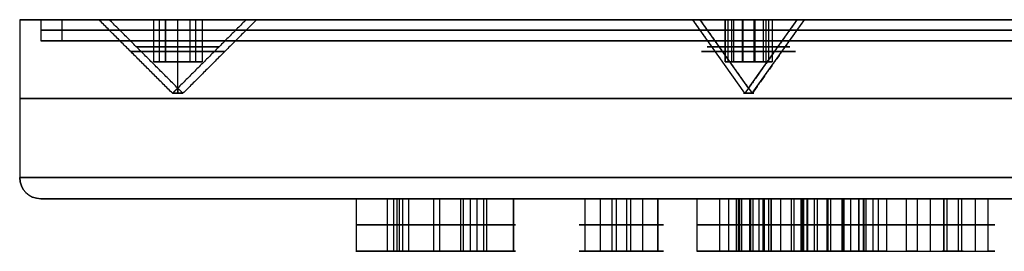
# Model space of a CAD drawing. Header units: centimetres. Extents: x -10 to 10, y -0.3 to 5.8.
# Tile 1 of 7: x -10 to -5.3, y -0.2 to 0.9. Entities that reach past the tile are written whole.
import ezdxf

# ---------------------------------------------------------------- set-up
doc = ezdxf.new("R2010")
doc.units = ezdxf.units.CM
doc.layers.add('Default', color=7, linetype='Continuous', true_color=0x000000)

msp = doc.modelspace()

# ---------------------------------------------------------------- linework, layer by layer
at = {"layer": 'Default'}
for p, q in [((-9.9, 0.85), (-10, 0.85)), ((-9.6245, 0.85), (-9.8, 0.85)), ((-9.3655, 0.85), (-9.575, 0.85)), ((-9.3366, 0.65, 0.05), (-9.3366, 0.85, 0.05)), ((-9.3366, 0.65, -0.05), (-9.3366, 0.85, -0.05)), ((-9.25, 0.85, 0.325), (-9.25, 0.85, 0.1)), ((-9.25, 0.85, -0.1), (-9.25, 0.85, -0.325)), ((-9.25, 0.525), (-9.25, 0.85, -0.325)), ((-9.25, 0.525), (-9.25, 0.85, 0.325)), ((-9.25, 0.65, -0.1), (-9.25, 0.85, -0.1)), ((-9.25, 0.65, 0.1), (-9.25, 0.85, 0.1)), ((-9.25, 0.5003, -0.0247), (-9.25, 0.85, -0.3745)), ((-9.25, 0.5003, 0.0247), (-9.25, 0.85, 0.3745)), ((-9.1634, 0.65, -0.05), (-9.1634, 0.85, -0.05)), ((-9.1634, 0.65, 0.05), (-9.1634, 0.85, 0.05)), ((-8.925, 0.85), (-9.1345, 0.85)), ((-4.3745, 0.85), (-8.8755, 0.85)), ((-6.6443, 0.85, -6.5407), (-6.8657, 0.85, -6.5407)), ((-6.6443, 0.85, 6.5407), (-6.8657, 0.85, 6.5407)), ((-6.5582, 0.5003, 6.5232), (-6.8055, 0.85, 6.2759)), ((-6.5582, 0.5003, -6.5232), (-6.8055, 0.85, -6.2759)), ((-6.5407, 0.525, -6.5407), (-6.7705, 0.85, -6.3109)), ((-6.5407, 0.525, 6.5407), (-6.7705, 0.85, 6.3109)), ((-6.6373, 0.65, -6.5666), (-6.6373, 0.85, -6.5666)), ((-6.6373, 0.65, 6.5666), (-6.6373, 0.85, 6.5666)), ((-6.6114, 0.65, -6.47), (-6.6114, 0.85, -6.47)), ((-6.6114, 0.65, 6.47), (-6.6114, 0.85, 6.47)), ((-6.5666, 0.65, -6.6373), (-6.5666, 0.85, -6.6373)), ((-6.5666, 0.65, 6.6373), (-6.5666, 0.85, 6.6373)), ((-6.5407, 0.85, -6.2157), (-6.5407, 0.85, -6.4372)), ((-6.5407, 0.85, -6.6443), (-6.5407, 0.85, -6.8657)), ((-6.5407, 0.525, -6.5407), (-6.3109, 0.85, -6.7705)), ((-6.5407, 0.85, 6.8657), (-6.5407, 0.85, 6.6443)), ((-6.5407, 0.85, 6.4372), (-6.5407, 0.85, 6.2157)), ((-6.5407, 0.525, 6.5407), (-6.3109, 0.85, 6.7705)), ((-6.5232, 0.5003, 6.5582), (-6.2759, 0.85, 6.8055)), ((-6.5232, 0.5003, -6.5582), (-6.2759, 0.85, -6.8055)), ((-6.5149, 0.65, -6.4441), (-6.5149, 0.85, -6.4441)), ((-6.5149, 0.65, 6.4441), (-6.5149, 0.85, 6.4441)), ((-6.47, 0.65, -6.6114), (-6.47, 0.85, -6.6114)), ((-6.47, 0.65, 6.6114), (-6.47, 0.85, 6.6114)), ((-6.4441, 0.65, -6.5149), (-6.4441, 0.85, -6.5149)), ((-6.4441, 0.65, 6.5149), (-6.4441, 0.85, 6.5149)), ((-6.2157, 0.85, -6.5407), (-6.4372, 0.85, -6.5407)), ((-6.2157, 0.85, 6.5407), (-6.4372, 0.85, 6.5407)), ((-9.8, 0.75), (-9.9, 0.75)), ((-9.3655, 0.75), (-9.3077, 0.75, 0.1)), ((-9.3077, 0.75, -0.1), (-9.3655, 0.75)), ((-9.1923, 0.75, -0.1), (-9.3077, 0.75, -0.1)), ((-9.3077, 0.75, 0.1), (-9.1923, 0.75, 0.1)), ((-9.1345, 0.75), (-9.1923, 0.75, -0.1)), ((-9.1923, 0.75, 0.1), (-9.1345, 0.75)), ((-6.6523, 0.75, -6.5109), (-6.5706, 0.75, -6.4292)), ((-6.6224, 0.75, -6.6224), (-6.6523, 0.75, -6.5109)), ((-6.5706, 0.75, 6.4292), (-6.6523, 0.75, 6.5109)), ((-6.6523, 0.75, 6.5109), (-6.6224, 0.75, 6.6224)), ((-6.5109, 0.75, -6.6523), (-6.6224, 0.75, -6.6224)), ((-6.6224, 0.75, 6.6224), (-6.5109, 0.75, 6.6523)), ((-6.5706, 0.75, -6.4292), (-6.4591, 0.75, -6.4591)), ((-6.4591, 0.75, 6.4591), (-6.5706, 0.75, 6.4292)), ((-6.4292, 0.75, -6.5706), (-6.5109, 0.75, -6.6523)), ((-6.5109, 0.75, 6.6523), (-6.4292, 0.75, 6.5706)), ((-6.4591, 0.75, -6.4591), (-6.4292, 0.75, -6.5706)), ((-6.4292, 0.75, 6.5706), (-6.4591, 0.75, 6.4591)), ((-9.1345, 0.65), (-9.3655, 0.65)), ((-9.25, 0.65, -0.1), (-9.25, 0.65, 0.1)), ((-6.4591, 0.65, -6.4591), (-6.6224, 0.65, -6.6224)), ((-6.4591, 0.65, 6.4591), (-6.6224, 0.65, 6.6224)), ((-6.47, 0.65, -6.6114), (-6.6114, 0.65, -6.47)), ((-6.6114, 0.65, 6.47), (-6.47, 0.65, 6.6114)), ((-9.25, 0.525), (-9.25, 0.5003, 0.0247)), ((-9.25, 0.525), (-9.25, 0.5003, -0.0247)), ((-6.5407, 0.525, 6.5407), (-6.5582, 0.5003, 6.5232)), ((-6.5407, 0.525, -6.5407), (-6.5582, 0.5003, -6.5232)), ((-6.5407, 0.525, 6.5407), (-6.5232, 0.5003, 6.5582)), ((-6.5407, 0.525, -6.5407), (-6.5232, 0.5003, -6.5582)), ((-5.15, 0), (-9.9, 0)), ((-8.1548, 0, 0.8624), (-8.2548, 0, 0.8624)), ((-8.1548, 0, -0.8624), (-8.2548, 0, -0.8624)), ((-8.2257, 0, 0.6635), (-8.2257, -0.25, 0.6635)), ((-8.2257, 0, -0.6635), (-8.2257, -0.25, -0.6635)), ((-8.21, 0, 0.8126), (-8.21, -0.25, 0.8126)), ((-8.21, 0, -0.8126), (-8.21, -0.25, -0.8126)), ((-8.2048, 0, 0.9124), (-8.2048, 0, 0.8124)), ((-8.2048, 0, -0.8124), (-8.2048, 0, -0.9124)), ((-8.1996, 0, 0.9121), (-8.1996, -0.25, 0.9121)), ((-8.1996, 0, -0.9121), (-8.1996, -0.25, -0.9121)), ((-8.1839, 0, 1.0613), (-8.1839, -0.25, 1.0613)), ((-8.1839, 0, -1.0613), (-8.1839, -0.25, -1.0613)), ((-8.1551, 0, 0.8571), (-8.1551, -0.25, 0.8571)), ((-8.1551, 0, -0.8571), (-8.1551, -0.25, -0.8571)), ((-8.0364, 0, 2.6112), (-8.0364, -0.25, 2.6112)), ((-8.0364, 0, -2.6112), (-8.0364, -0.25, -2.6112)), ((-7.908, 0, 2.3592), (-7.908, -0.25, 2.3592)), ((-7.908, 0, -2.3592), (-7.908, -0.25, -2.3592)), ((-7.7962, 0, 2.5494), (-7.8962, 0, 2.5494)), ((-7.7962, 0, -2.5494), (-7.8962, 0, -2.5494)), ((-7.8617, 0, 2.5018), (-7.8617, -0.25, 2.5018)), ((-7.8617, 0, -2.5018), (-7.8617, -0.25, -2.5018)), ((-7.8462, 0, 2.5994), (-7.8462, 0, 2.4994)), ((-7.8462, 0, -2.4994), (-7.8462, 0, -2.5994)), ((-7.8308, 0, 2.5969), (-7.8308, -0.25, 2.5969)), ((-7.8308, 0, -2.5969), (-7.8308, -0.25, -2.5969)), ((-7.7844, 0, 2.7396), (-7.7844, -0.25, 2.7396)), ((-7.7844, 0, -2.7396), (-7.7844, -0.25, -2.7396)), ((-7.656, 0, 2.4876), (-7.656, -0.25, 2.4876)), ((-7.3179, 0, 4.225), (-7.3179, -0.25, 4.225)), ((-7.3179, 0, -4.225), (-7.3179, -0.25, -4.225)), ((-7.2447, 0, 3.9518), (-7.2447, -0.25, 3.9518)), ((-7.2447, 0, -3.9518), (-7.2447, -0.25, -3.9518)), ((-7.0947, 0, 4.125), (-7.1947, 0, 4.125)), ((-7.0947, 0, -4.125), (-7.1947, 0, -4.125)), ((-7.1697, 0, 4.0817), (-7.1697, -0.25, 4.0817)), ((-7.1697, 0, -4.0817), (-7.1697, -0.25, -4.0817)), ((-7.1447, 0, 4.175), (-7.1447, 0, 4.075)), ((-7.1447, 0, -4.075), (-7.1447, 0, -4.175)), ((-7.1197, 0, 4.1683), (-7.1197, -0.25, 4.1683)), ((-7.1197, 0, -4.1683), (-7.1197, -0.25, -4.1683)), ((-7.0447, 0, 4.2982), (-7.0447, -0.25, 4.2982)), ((-7.0447, 0, -4.2982), (-7.0447, -0.25, -4.2982)), ((-6.9715, 0, 4.025), (-6.9715, -0.25, 4.025)), ((-6.9715, 0, -4.025), (-6.9715, -0.25, -4.025)), ((-6.7866, 0, 0.427), (-6.7866, -0.25, 0.427)), ((-6.537, 0, 0.4144), (-6.637, 0, 0.4144)), ((-6.5995, 0, 0.2148), (-6.5995, -0.25, 0.2148)), ((-6.5901, 0, 0.3645), (-6.5901, -0.25, 0.3645)), ((-6.587, 0, 0.4644), (-6.587, 0, 0.3644)), ((-6.5838, 0, 0.4643), (-6.5838, -0.25, 0.4643)), ((-6.5744, 0, 0.614), (-6.5744, -0.25, 0.614)), ((-6.5371, 0, 0.4113), (-6.5371, -0.25, 0.4113)), ((-6.4331, 0, -1.2367), (-6.5331, 0, -1.2367)), ((-6.5322, 0, -1.2461), (-6.5322, -0.25, -1.2461)), ((-6.5206, 0, -1.0403), (-6.5206, -0.25, -1.0403)), ((-6.4925, 0, -1.1876), (-6.4925, -0.25, -1.1876)), ((-6.4831, 0, -1.1867), (-6.4831, 0, -1.2867)), ((-6.4737, 0, -1.2858), (-6.4737, -0.25, -1.2858)), ((-6.4456, 0, -1.4332), (-6.4456, -0.25, -1.4332)), ((-6.434, 0, -1.2273), (-6.434, -0.25, -1.2273)), ((-6.3388, 0, 1.8493), (-6.3388, -0.25, 1.8493)), ((-6.227, 0, 2.0395), (-6.327, 0, 2.0395)), ((-6.2924, 0, 1.992), (-6.2924, -0.25, 1.992)), ((-6.2866, 0, -1.1992), (-6.2866, -0.25, -1.1992)), ((-6.2796, 0, 5.6542), (-6.2796, -0.25, 5.6542)), ((-6.2796, 0, -5.6542), (-6.2796, -0.25, -5.6542)), ((-6.277, 0, 2.0895), (-6.277, 0, 1.9895)), ((-6.2648, 0, 5.3717), (-6.2648, -0.25, 5.3717)), ((-6.2648, 0, -5.3717), (-6.2648, -0.25, -5.3717)), ((-6.2615, 0, 2.0871), (-6.2615, -0.25, 2.0871)), ((-6.2152, 0, 2.2297), (-6.2152, -0.25, 2.2297)), ((-6.0809, 0, 5.5203), (-6.1809, 0, 5.5203)), ((-6.0809, 0, -5.5203), (-6.1809, 0, -5.5203)), ((-6.1644, 0, 5.4832), (-6.1644, -0.25, 5.4832)), ((-6.1644, 0, -5.4832), (-6.1644, -0.25, -5.4832)), ((-6.1309, 0, 5.5703), (-6.1309, 0, 5.4703)), ((-6.1309, 0, -5.4703), (-6.1309, 0, -5.5703)), ((-6.0975, 0, 5.5575), (-6.0975, -0.25, 5.5575)), ((-6.0975, 0, -5.5575), (-6.0975, -0.25, -5.5575)), ((-6.057, 0, -2.6292), (-6.057, -0.25, -2.6292)), ((-5.9219, 0, -2.8101), (-6.0219, 0, -2.8101)), ((-6.0171, 0, -2.8314), (-6.0171, -0.25, -2.8314)), ((-5.9971, 0, 5.669), (-5.9971, -0.25, 5.669)), ((-5.9971, 0, -5.669), (-5.9971, -0.25, -5.669)), ((-5.9931, 0, -2.7649), (-5.9931, -0.25, -2.7649)), ((-5.9719, 0, -2.7601), (-5.9719, 0, -2.8601)), ((-5.9506, 0, -2.8554), (-5.9506, -0.25, -2.8554)), ((-5.8867, 0, -2.9911), (-5.8867, -0.25, -2.9911)), ((-5.6797, 0, 3.3676), (-5.6797, -0.25, 3.3676)), ((-5.5226, 0, 3.5365), (-5.6226, 0, 3.5365)), ((-5.6148, 0, 3.5632), (-5.6148, -0.25, 3.5632)), ((-5.5994, 0, 3.4942), (-5.5994, -0.25, 3.4942)), ((-5.5726, 0, 3.5865), (-5.5726, 0, 3.4865)), ((-5.5458, 0, 3.5787), (-5.5458, -0.25, 3.5787)), ((-5.5303, 0, 3.5097), (-5.5303, -0.25, 3.5097)), ((-5.4654, 0, 3.7053), (-5.4654, -0.25, 3.7053)), ((-8.4037, -0.25, 0.8833), (-8.2545, -0.25, 0.8676)), ((-8.4037, -0.25, -0.8833), (-8.2545, -0.25, -0.8676)), ((-8.2257, -0.25, 0.6635), (-8.21, -0.25, 0.8126)), ((-8.21, -0.25, -0.8126), (-8.2257, -0.25, -0.6635)), ((-8.1996, -0.25, 0.9121), (-8.1839, -0.25, 1.0613)), ((-8.1839, -0.25, -1.0613), (-8.1996, -0.25, -0.9121)), ((-8.1551, -0.25, 0.8571), (-8.0059, -0.25, 0.8415)), ((-8.1551, -0.25, -0.8571), (-8.0059, -0.25, -0.8415)), ((-8.0364, -0.25, 2.6112), (-7.8938, -0.25, 2.5648)), ((-8.0364, -0.25, -2.6112), (-7.8938, -0.25, -2.5648)), ((-7.908, -0.25, 2.3592), (-7.8617, -0.25, 2.5018)), ((-7.8617, -0.25, -2.5018), (-7.908, -0.25, -2.3592)), ((-7.8308, -0.25, 2.5969), (-7.7844, -0.25, 2.7396)), ((-7.7844, -0.25, -2.7396), (-7.8308, -0.25, -2.5969)), ((-7.7987, -0.25, 2.5339), (-7.656, -0.25, 2.4876)), ((-7.7987, -0.25, -2.5339), (-7.656, -0.25, -2.4876)), ((-7.3179, -0.25, 4.225), (-7.188, -0.25, 4.15)), ((-7.3179, -0.25, -4.225), (-7.188, -0.25, -4.15)), ((-7.2447, -0.25, 3.9518), (-7.1697, -0.25, 4.0817)), ((-7.1697, -0.25, -4.0817), (-7.2447, -0.25, -3.9518)), ((-7.1197, -0.25, 4.1683), (-7.0447, -0.25, 4.2982)), ((-7.0447, -0.25, -4.2982), (-7.1197, -0.25, -4.1683)), ((-7.1014, -0.25, 4.1), (-6.9715, -0.25, 4.025)), ((-7.1014, -0.25, -4.1), (-6.9715, -0.25, -4.025)), ((-6.7866, -0.25, 0.427), (-6.6369, -0.25, 0.4176)), ((-6.6796, -0.25, -1.2742), (-6.5322, -0.25, -1.2461)), ((-6.5995, -0.25, 0.2148), (-6.5901, -0.25, 0.3645)), ((-6.5838, -0.25, 0.4643), (-6.5744, -0.25, 0.614)), ((-6.5371, -0.25, 0.4113), (-6.3874, -0.25, 0.4019)), ((-6.4925, -0.25, -1.1876), (-6.5206, -0.25, -1.0403)), ((-6.4456, -0.25, -1.4332), (-6.4737, -0.25, -1.2858)), ((-6.4672, -0.25, 2.1013), (-6.3245, -0.25, 2.055)), ((-6.434, -0.25, -1.2273), (-6.2866, -0.25, -1.1992)), ((-6.3388, -0.25, 1.8493), (-6.2924, -0.25, 1.992)), ((-6.2796, -0.25, 5.6542), (-6.1681, -0.25, 5.5538)), ((-6.2796, -0.25, -5.6542), (-6.1681, -0.25, -5.5538)), ((-6.2648, -0.25, 5.3717), (-6.1644, -0.25, 5.4832)), ((-6.1644, -0.25, -5.4832), (-6.2648, -0.25, -5.3717)), ((-6.2615, -0.25, 2.0871), (-6.2152, -0.25, 2.2297)), ((-6.2294, -0.25, 2.0241), (-6.0868, -0.25, 1.9777)), ((-6.1528, -0.25, -2.8953), (-6.0171, -0.25, -2.8314)), ((-6.0975, -0.25, 5.5575), (-5.9971, -0.25, 5.669)), ((-5.9971, -0.25, -5.669), (-6.0975, -0.25, -5.5575)), ((-6.0938, -0.25, 5.4869), (-5.9823, -0.25, 5.3865)), ((-6.0938, -0.25, -5.4869), (-5.9823, -0.25, -5.3865)), ((-5.9931, -0.25, -2.7649), (-6.057, -0.25, -2.6292)), ((-5.8867, -0.25, -2.9911), (-5.9506, -0.25, -2.8554)), ((-5.9266, -0.25, -2.7889), (-5.7909, -0.25, -2.725)), ((-5.7414, -0.25, 3.6436), (-5.6148, -0.25, 3.5632)), ((-5.6797, -0.25, 3.3676), (-5.5994, -0.25, 3.4942)), ((-5.5458, -0.25, 3.5787), (-5.4654, -0.25, 3.7053)), ((-5.5303, -0.25, 3.5097), (-5.4037, -0.25, 3.4293))]:
    msp.add_line(p, q, dxfattribs=at)
at = {"layer": 'Default', "extrusion": (0, -1, 0)}
for centre, radius, start, end in [((0, 0, -0.85), 10, 0, 180), ((0, 0, -0.85), 10, 180, 0), ((0, 0, -0.85), 9.8, 0, 180), ((0, 0, -0.85), 9.8, 180, 0), ((-9.25, 0, -0.85), 0.325, 180, 0), ((-9.25, 0, -0.85), 0.325, 0, 180), ((-6.5407, -6.5407, -0.85), 0.325, 45, 225), ((-6.5407, 6.5407, -0.85), 0.325, 135, 315), ((-6.5407, -6.5407, -0.85), 0.325, 225, 45), ((-6.5407, 6.5407, -0.85), 0.325, 315, 135), ((0, 0, -0.8), 9.9, 0, 180), ((0, 0, -0.8), 9.9, 180, 0), ((0, 0, -0.8), 9.8, 0, 180), ((0, 0, -0.8), 9.8, 180, 0), ((0, 0, -0.475), 10, 0, 180), ((0, 0, -0.475), 10, 180, 0), ((0, 0, -0.1), 10, 180, 0), ((0, 0, -0.1), 10, 0, 180), ((-8.2048, 0.8624), 0.05, 174, 354), ((-8.2048, -0.8624), 0.05, 6, 186), ((-8.2048, 0.8624), 0.05, 354, 174), ((-8.2048, -0.8624), 0.05, 186, 6), ((-7.8462, 2.5494), 0.05, 162, 342), ((-7.8462, -2.5494), 0.05, 18, 198), ((-7.8462, 2.5494), 0.05, 342, 162), ((-7.8462, -2.5494), 0.05, 198, 18), ((-7.1447, 4.125), 0.05, 150, 330), ((-7.1447, -4.125), 0.05, 30, 210), ((-7.1447, 4.125), 0.05, 330, 150), ((-7.1447, -4.125), 0.05, 210, 30), ((-6.587, 0.4144), 0.05, 176.4, 356.4), ((-6.587, 0.4144), 0.05, 356.4, 176.4), ((-6.4831, -1.2367), 0.05, 10.8, 190.8), ((-6.4831, -1.2367), 0.05, 190.8, 10.8), ((-6.277, 2.0395), 0.05, 162, 342), ((-6.277, 2.0395), 0.05, 342, 162), ((-6.1309, 5.5203), 0.05, 138, 318), ((-6.1309, -5.5203), 0.05, 42, 222), ((-6.1309, 5.5203), 0.05, 318, 138), ((-6.1309, -5.5203), 0.05, 222, 42), ((-5.9719, -2.8101), 0.05, 25.2, 205.2), ((-5.9719, -2.8101), 0.05, 205.2, 25.2), ((-5.5726, 3.5365), 0.05, 147.6, 327.6), ((-5.5726, 3.5365), 0.05, 327.6, 147.6), ((0, 0), 9.9, 180, 0), ((0, 0), 9.9, 0, 180), ((-8.2048, -0.8624, 0.125), 0.2, 6, 186), ((-8.2048, 0.8624, 0.125), 0.2, 174, 354), ((-8.2048, 0.8624, 0.125), 0.2, 354, 174), ((-8.2048, -0.8624, 0.125), 0.2, 186, 6), ((-8.2048, 0.8624, 0.125), 0.05, 174, 354), ((-8.2048, -0.8624, 0.125), 0.05, 6, 186), ((-8.2048, 0.8624, 0.125), 0.05, 354, 174), ((-8.2048, -0.8624, 0.125), 0.05, 186, 6), ((-7.8462, 2.5494, 0.125), 0.2, 162, 342), ((-7.8462, -2.5494, 0.125), 0.2, 18, 198), ((-7.8462, 2.5494, 0.125), 0.2, 342, 162), ((-7.8462, -2.5494, 0.125), 0.2, 198, 18), ((-7.8462, 2.5494, 0.125), 0.05, 162, 342), ((-7.8462, -2.5494, 0.125), 0.05, 18, 198), ((-7.8462, 2.5494, 0.125), 0.05, 342, 162), ((-7.8462, -2.5494, 0.125), 0.05, 198, 18), ((-7.1447, 4.125, 0.125), 0.2, 150, 330), ((-7.1447, -4.125, 0.125), 0.2, 30, 210), ((-7.1447, 4.125, 0.125), 0.2, 330, 150), ((-7.1447, -4.125, 0.125), 0.2, 210, 30), ((-7.1447, 4.125, 0.125), 0.05, 150, 330), ((-7.1447, -4.125, 0.125), 0.05, 30, 210), ((-7.1447, 4.125, 0.125), 0.05, 330, 150), ((-7.1447, -4.125, 0.125), 0.05, 210, 30), ((-6.587, 0.4144, 0.125), 0.2, 176.4, 356.4), ((-6.587, 0.4144, 0.125), 0.2, 356.4, 176.4), ((-6.4831, -1.2367, 0.125), 0.2, 10.8, 190.8), ((-6.4831, -1.2367, 0.125), 0.2, 190.8, 10.8), ((-6.587, 0.4144, 0.125), 0.05, 176.4, 356.4), ((-6.587, 0.4144, 0.125), 0.05, 356.4, 176.4), ((-6.4831, -1.2367, 0.125), 0.05, 10.8, 190.8), ((-6.4831, -1.2367, 0.125), 0.05, 190.8, 10.8), ((-6.277, 2.0395, 0.125), 0.2, 162, 342), ((-6.277, 2.0395, 0.125), 0.2, 342, 162), ((-6.1309, 5.5203, 0.125), 0.2, 138, 318), ((-6.1309, -5.5203, 0.125), 0.2, 42, 222), ((-6.277, 2.0395, 0.125), 0.05, 162, 342), ((-6.277, 2.0395, 0.125), 0.05, 342, 162), ((-6.1309, 5.5203, 0.125), 0.2, 318, 138), ((-6.1309, -5.5203, 0.125), 0.2, 222, 42), ((-5.9719, -2.8101, 0.125), 0.2, 25.2, 205.2), ((-6.1309, 5.5203, 0.125), 0.05, 138, 318), ((-6.1309, -5.5203, 0.125), 0.05, 42, 222), ((-6.1309, 5.5203, 0.125), 0.05, 318, 138), ((-6.1309, -5.5203, 0.125), 0.05, 222, 42), ((-5.9719, -2.8101, 0.125), 0.2, 205.2, 25.2), ((-5.9719, -2.8101, 0.125), 0.05, 25.2, 205.2), ((-5.9719, -2.8101, 0.125), 0.05, 205.2, 25.2), ((-5.5726, 3.5365, 0.125), 0.2, 147.6, 327.6), ((-5.5726, 3.5365, 0.125), 0.2, 327.6, 147.6), ((-5.5726, 3.5365, 0.125), 0.05, 147.6, 327.6), ((-5.5726, 3.5365, 0.125), 0.05, 327.6, 147.6), ((-8.2048, 0.8624, 0.25), 0.2, 174, 354), ((-6.277, 2.0395, 0.25), 0.2, 162, 342), ((-5.9719, -2.8101, 0.25), 0.2, 205.2, 25.2), ((-5.5726, 3.5365, 0.25), 0.2, 147.6, 327.6)]:
    msp.add_arc(centre, radius, start, end, dxfattribs=at)
at = {"layer": 'Default', "extrusion": (0, 1, 0)}
for centre, radius, start, end in [((0, 0, 0.85), 9.9, 0, 180), ((0, 0, 0.85), 9.9, 180, 0), ((9.25, 0, 0.85), 0.3745, 180, 0), ((9.25, 0, 0.85), 0.3745, 0, 180), ((6.5407, 6.5407, 0.85), 0.3745, 225, 45), ((6.5407, -6.5407, 0.85), 0.3745, 315, 135), ((6.5407, 6.5407, 0.85), 0.3745, 45, 225), ((6.5407, -6.5407, 0.85), 0.3745, 135, 315), ((0, 0, 0.75), 9.9, 0, 180), ((0, 0, 0.75), 9.9, 180, 0), ((0, 0, 0.75), 9.8, 0, 180), ((0, 0, 0.75), 9.8, 180, 0), ((9.25, 0, 0.7211), 0.1961, 180, 0), ((9.25, 0, 0.7211), 0.1961, 0, 180), ((6.5407, -6.5407, 0.7211), 0.1961, 315, 135), ((6.5407, 6.5407, 0.7211), 0.1961, 225, 45), ((6.5407, -6.5407, 0.7211), 0.1961, 135, 315), ((6.5407, 6.5407, 0.7211), 0.1961, 45, 225), ((9.25, 0, 0.6988), 0.2233, 180, 0), ((9.25, 0, 0.6988), 0.2233, 0, 180), ((6.5407, 6.5407, 0.6988), 0.2233, 225, 45), ((6.5407, -6.5407, 0.6988), 0.2233, 315, 135), ((6.5407, 6.5407, 0.6988), 0.2233, 45, 225), ((6.5407, -6.5407, 0.6988), 0.2233, 135, 315), ((9.25, 0, 0.5003), 0.0247, 180, 0), ((9.25, 0, 0.5003), 0.0247, 0, 180), ((6.5407, 6.5407, 0.5003), 0.0247, 225, 45), ((6.5407, -6.5407, 0.5003), 0.0247, 315, 135), ((6.5407, 6.5407, 0.5003), 0.0247, 45, 225), ((6.5407, -6.5407, 0.5003), 0.0247, 135, 315), ((8.2048, 0.8624), 0.2, 186, 6), ((8.2048, -0.8624), 0.2, 354, 174), ((8.2048, 0.8624), 0.2, 6, 186), ((8.2048, -0.8624), 0.2, 174, 354), ((7.8462, 2.5494), 0.2, 198, 18), ((7.8462, -2.5494), 0.2, 342, 162), ((7.8462, 2.5494), 0.2, 18, 198), ((7.8462, -2.5494), 0.2, 162, 342), ((7.1447, -4.125), 0.2, 330, 150), ((7.1447, 4.125), 0.2, 210, 30), ((7.1447, 4.125), 0.2, 30, 210), ((7.1447, -4.125), 0.2, 150, 330), ((6.587, 0.4144), 0.2, 183.6, 3.6), ((6.587, 0.4144), 0.2, 3.6, 183.6), ((6.4831, -1.2367), 0.2, 349.2, 169.2), ((6.4831, -1.2367), 0.2, 169.2, 349.2), ((6.277, 2.0395), 0.2, 198, 18), ((6.277, 2.0395), 0.2, 18, 198), ((6.1309, 5.5203), 0.2, 222, 42), ((6.1309, -5.5203), 0.2, 318, 138), ((6.1309, 5.5203), 0.2, 42, 222), ((6.1309, -5.5203), 0.2, 138, 318), ((5.9719, -2.8101), 0.2, 334.8, 154.8), ((5.9719, -2.8101), 0.2, 154.8, 334.8), ((5.5726, 3.5365), 0.2, 212.4, 32.4), ((5.5726, 3.5365), 0.2, 32.4, 212.4), ((8.2048, -0.8624, -0.25), 0.2, 354, 174), ((8.2048, 0.8624, -0.25), 0.2, 6, 186), ((8.2048, -0.8624, -0.25), 0.2, 174, 354), ((8.2048, 0.8624, -0.25), 0.05, 186, 6), ((8.2048, -0.8624, -0.25), 0.05, 354, 174), ((8.2048, 0.8624, -0.25), 0.05, 6, 186), ((8.2048, -0.8624, -0.25), 0.05, 174, 354), ((7.8462, 2.5494, -0.25), 0.2, 198, 18), ((7.8462, -2.5494, -0.25), 0.2, 342, 162), ((7.8462, 2.5494, -0.25), 0.2, 18, 198), ((7.8462, -2.5494, -0.25), 0.2, 162, 342), ((7.8462, 2.5494, -0.25), 0.05, 198, 18), ((7.8462, -2.5494, -0.25), 0.05, 342, 162), ((7.8462, 2.5494, -0.25), 0.05, 18, 198), ((7.8462, -2.5494, -0.25), 0.05, 162, 342), ((7.1447, -4.125, -0.25), 0.2, 330, 150), ((7.1447, 4.125, -0.25), 0.2, 210, 30), ((7.1447, 4.125, -0.25), 0.2, 30, 210), ((7.1447, -4.125, -0.25), 0.2, 150, 330), ((7.1447, 4.125, -0.25), 0.05, 210, 30), ((7.1447, -4.125, -0.25), 0.05, 330, 150), ((7.1447, 4.125, -0.25), 0.05, 30, 210), ((7.1447, -4.125, -0.25), 0.05, 150, 330), ((6.587, 0.4144, -0.25), 0.2, 183.6, 3.6), ((6.587, 0.4144, -0.25), 0.2, 3.6, 183.6), ((6.4831, -1.2367, -0.25), 0.2, 349.2, 169.2), ((6.4831, -1.2367, -0.25), 0.2, 169.2, 349.2), ((6.587, 0.4144, -0.25), 0.05, 183.6, 3.6), ((6.587, 0.4144, -0.25), 0.05, 3.6, 183.6), ((6.4831, -1.2367, -0.25), 0.05, 349.2, 169.2), ((6.4831, -1.2367, -0.25), 0.05, 169.2, 349.2), ((6.277, 2.0395, -0.25), 0.2, 18, 198), ((6.1309, 5.5203, -0.25), 0.2, 222, 42), ((6.1309, -5.5203, -0.25), 0.2, 318, 138), ((6.277, 2.0395, -0.25), 0.05, 198, 18), ((6.277, 2.0395, -0.25), 0.05, 18, 198), ((6.1309, 5.5203, -0.25), 0.2, 42, 222), ((6.1309, -5.5203, -0.25), 0.2, 138, 318), ((5.9719, -2.8101, -0.25), 0.2, 334.8, 154.8), ((6.1309, 5.5203, -0.25), 0.05, 222, 42), ((6.1309, -5.5203, -0.25), 0.05, 318, 138), ((6.1309, 5.5203, -0.25), 0.05, 42, 222), ((6.1309, -5.5203, -0.25), 0.05, 138, 318), ((5.9719, -2.8101, -0.25), 0.05, 334.8, 154.8), ((5.9719, -2.8101, -0.25), 0.05, 154.8, 334.8), ((5.5726, 3.5365, -0.25), 0.2, 32.4, 212.4), ((5.5726, 3.5365, -0.25), 0.05, 212.4, 32.4), ((5.5726, 3.5365, -0.25), 0.05, 32.4, 212.4)]:
    msp.add_arc(centre, radius, start, end, dxfattribs=at)
at = {"layer": 'Default', "extrusion": (0, 0, -1)}
msp.add_arc((9.9, 0.1), 0.1, 270, 0, dxfattribs=at)
at = {"layer": 'Default', "extrusion": (0.004439, 0, 0.99999)}
msp.add_arc((-9.9, 0.1), 0.1, 180, 270, dxfattribs=at)
at = {"layer": 'Default'}
for points in [[(-10, 0.85), (-10, 0.475), (-10, 0.1)], [(-9.9, 0.85), (-9.9, 0.8), (-9.9, 0.75)], [(-9.8, 0.85), (-9.8, 0.8), (-9.8, 0.75)], [(-9.2747, 0.5003), (-9.4496, 0.6751), (-9.6245, 0.85)], [(-9.25, 0.525), (-9.4125, 0.6875), (-9.575, 0.85)], [(-9.3655, 0.85), (-9.3655, 0.75), (-9.3655, 0.65)], [(-9.3655, 0.85), (-9.3366, 0.85, 0.05), (-9.3077, 0.85, 0.1)], [(-9.3077, 0.85, -0.1), (-9.3366, 0.85, -0.05), (-9.3655, 0.85)], [(-9.1923, 0.85, -0.1), (-9.25, 0.85, -0.1), (-9.3077, 0.85, -0.1)], [(-9.3077, 0.85, 0.1), (-9.25, 0.85, 0.1), (-9.1923, 0.85, 0.1)], [(-9.3077, 0.65, -0.1), (-9.3077, 0.75, -0.1), (-9.3077, 0.85, -0.1)], [(-9.3077, 0.85, 0.1), (-9.3077, 0.75, 0.1), (-9.3077, 0.65, 0.1)], [(-8.925, 0.85), (-9.0875, 0.6875), (-9.25, 0.525)], [(-8.8755, 0.85), (-9.0504, 0.6751), (-9.2253, 0.5003)], [(-9.1923, 0.85, -0.1), (-9.1923, 0.75, -0.1), (-9.1923, 0.65, -0.1)], [(-9.1345, 0.85), (-9.1634, 0.85, -0.05), (-9.1923, 0.85, -0.1)], [(-9.1923, 0.85, 0.1), (-9.1923, 0.75, 0.1), (-9.1923, 0.65, 0.1)], [(-9.1923, 0.85, 0.1), (-9.1634, 0.85, 0.05), (-9.1345, 0.85)], [(-9.1345, 0.85), (-9.1345, 0.75), (-9.1345, 0.65)], [(-6.5582, 0.5003, 6.5582), (-6.6819, 0.6751, 6.6819), (-6.8055, 0.85, 6.8055)], [(-6.5582, 0.5003, -6.5582), (-6.6819, 0.6751, -6.6819), (-6.8055, 0.85, -6.8055)], [(-6.5407, 0.525, -6.5407), (-6.6556, 0.6875, -6.6556), (-6.7705, 0.85, -6.7705)], [(-6.5407, 0.525, 6.5407), (-6.6556, 0.6875, 6.6556), (-6.7705, 0.85, 6.7705)], [(-6.6523, 0.85, -6.5109), (-6.6523, 0.75, -6.5109), (-6.6523, 0.65, -6.5109)], [(-6.6523, 0.85, -6.5109), (-6.6114, 0.85, -6.47), (-6.5706, 0.85, -6.4292)], [(-6.6224, 0.85, -6.6224), (-6.6373, 0.85, -6.5666), (-6.6523, 0.85, -6.5109)], [(-6.6523, 0.65, 6.5109), (-6.6523, 0.75, 6.5109), (-6.6523, 0.85, 6.5109)], [(-6.5706, 0.85, 6.4292), (-6.6114, 0.85, 6.47), (-6.6523, 0.85, 6.5109)], [(-6.6523, 0.85, 6.5109), (-6.6373, 0.85, 6.5666), (-6.6224, 0.85, 6.6224)], [(-6.6224, 0.85, -6.6224), (-6.6224, 0.75, -6.6224), (-6.6224, 0.65, -6.6224)], [(-6.5109, 0.85, -6.6523), (-6.5666, 0.85, -6.6373), (-6.6224, 0.85, -6.6224)], [(-6.6224, 0.85, 6.6224), (-6.6224, 0.75, 6.6224), (-6.6224, 0.65, 6.6224)], [(-6.6224, 0.85, 6.6224), (-6.5666, 0.85, 6.6373), (-6.5109, 0.85, 6.6523)], [(-6.5706, 0.85, -6.4292), (-6.5706, 0.75, -6.4292), (-6.5706, 0.65, -6.4292)], [(-6.5706, 0.85, -6.4292), (-6.5149, 0.85, -6.4441), (-6.4591, 0.85, -6.4591)], [(-6.5706, 0.85, 6.4292), (-6.5706, 0.75, 6.4292), (-6.5706, 0.65, 6.4292)], [(-6.4591, 0.85, 6.4591), (-6.5149, 0.85, 6.4441), (-6.5706, 0.85, 6.4292)], [(-6.3109, 0.85, -6.3109), (-6.4258, 0.6875, -6.4258), (-6.5407, 0.525, -6.5407)], [(-6.3109, 0.85, 6.3109), (-6.4258, 0.6875, 6.4258), (-6.5407, 0.525, 6.5407)], [(-6.2759, 0.85, 6.2759), (-6.3996, 0.6751, 6.3996), (-6.5232, 0.5003, 6.5232)], [(-6.2759, 0.85, -6.2759), (-6.3996, 0.6751, -6.3996), (-6.5232, 0.5003, -6.5232)], [(-6.5109, 0.65, -6.6523), (-6.5109, 0.75, -6.6523), (-6.5109, 0.85, -6.6523)], [(-6.4292, 0.85, -6.5706), (-6.47, 0.85, -6.6114), (-6.5109, 0.85, -6.6523)], [(-6.5109, 0.85, 6.6523), (-6.5109, 0.75, 6.6523), (-6.5109, 0.65, 6.6523)], [(-6.5109, 0.85, 6.6523), (-6.47, 0.85, 6.6114), (-6.4292, 0.85, 6.5706)], [(-6.4591, 0.85, -6.4591), (-6.4441, 0.85, -6.5149), (-6.4292, 0.85, -6.5706)], [(-6.4591, 0.85, -6.4591), (-6.4591, 0.75, -6.4591), (-6.4591, 0.65, -6.4591)], [(-6.4591, 0.85, 6.4591), (-6.4591, 0.75, 6.4591), (-6.4591, 0.65, 6.4591)], [(-6.4292, 0.85, 6.5706), (-6.4441, 0.85, 6.5149), (-6.4591, 0.85, 6.4591)], [(-6.4292, 0.85, -6.5706), (-6.4292, 0.75, -6.5706), (-6.4292, 0.65, -6.5706)], [(-6.4292, 0.85, 6.5706), (-6.4292, 0.75, 6.5706), (-6.4292, 0.65, 6.5706)], [(-9.3655, 0.65), (-9.3366, 0.65, 0.05), (-9.3077, 0.65, 0.1)], [(-9.3077, 0.65, -0.1), (-9.3366, 0.65, -0.05), (-9.3655, 0.65)], [(-9.1923, 0.65, -0.1), (-9.25, 0.65, -0.1), (-9.3077, 0.65, -0.1)], [(-9.3077, 0.65, 0.1), (-9.25, 0.65, 0.1), (-9.1923, 0.65, 0.1)], [(-9.1345, 0.65), (-9.1634, 0.65, -0.05), (-9.1923, 0.65, -0.1)], [(-9.1923, 0.65, 0.1), (-9.1634, 0.65, 0.05), (-9.1345, 0.65)], [(-6.6523, 0.65, -6.5109), (-6.6114, 0.65, -6.47), (-6.5706, 0.65, -6.4292)], [(-6.6224, 0.65, -6.6224), (-6.6373, 0.65, -6.5666), (-6.6523, 0.65, -6.5109)], [(-6.5706, 0.65, 6.4292), (-6.6114, 0.65, 6.47), (-6.6523, 0.65, 6.5109)], [(-6.6523, 0.65, 6.5109), (-6.6373, 0.65, 6.5666), (-6.6224, 0.65, 6.6224)], [(-6.5109, 0.65, -6.6523), (-6.5666, 0.65, -6.6373), (-6.6224, 0.65, -6.6224)], [(-6.6224, 0.65, 6.6224), (-6.5666, 0.65, 6.6373), (-6.5109, 0.65, 6.6523)], [(-6.5706, 0.65, -6.4292), (-6.5149, 0.65, -6.4441), (-6.4591, 0.65, -6.4591)], [(-6.4591, 0.65, 6.4591), (-6.5149, 0.65, 6.4441), (-6.5706, 0.65, 6.4292)], [(-6.4292, 0.65, -6.5706), (-6.47, 0.65, -6.6114), (-6.5109, 0.65, -6.6523)], [(-6.5109, 0.65, 6.6523), (-6.47, 0.65, 6.6114), (-6.4292, 0.65, 6.5706)], [(-6.4591, 0.65, -6.4591), (-6.4441, 0.65, -6.5149), (-6.4292, 0.65, -6.5706)], [(-6.4292, 0.65, 6.5706), (-6.4441, 0.65, 6.5149), (-6.4591, 0.65, 6.4591)], [(-9.25, 0.525), (-9.2624, 0.5126), (-9.2747, 0.5003)], [(-9.25, 0.525), (-9.2376, 0.5126), (-9.2253, 0.5003)], [(-6.5407, 0.525, 6.5407), (-6.5495, 0.5126, 6.5495), (-6.5582, 0.5003, 6.5582)], [(-6.5407, 0.525, -6.5407), (-6.5495, 0.5126, -6.5495), (-6.5582, 0.5003, -6.5582)], [(-6.5407, 0.525, 6.5407), (-6.532, 0.5126, 6.532), (-6.5232, 0.5003, 6.5232)], [(-6.5407, 0.525, -6.5407), (-6.532, 0.5126, -6.532), (-6.5232, 0.5003, -6.5232)], [(-8.4037, 0, 0.8833), (-8.4037, -0.125, 0.8833), (-8.4037, -0.25, 0.8833)], [(-8.4037, 0, -0.8833), (-8.4037, -0.125, -0.8833), (-8.4037, -0.25, -0.8833)], [(-8.2545, -0.25, 0.8676), (-8.2545, -0.125, 0.8676), (-8.2545, 0, 0.8676)], [(-8.2545, -0.25, -0.8676), (-8.2545, -0.125, -0.8676), (-8.2545, 0, -0.8676)], [(-8.1551, 0, 0.8571), (-8.1551, -0.125, 0.8571), (-8.1551, -0.25, 0.8571)], [(-8.1551, 0, -0.8571), (-8.1551, -0.125, -0.8571), (-8.1551, -0.25, -0.8571)], [(-8.0364, 0, 2.6112), (-8.0364, -0.125, 2.6112), (-8.0364, -0.25, 2.6112)], [(-8.0364, 0, -2.6112), (-8.0364, -0.125, -2.6112), (-8.0364, -0.25, -2.6112)], [(-8.0059, -0.25, 0.8415), (-8.0059, -0.125, 0.8415), (-8.0059, 0, 0.8415)], [(-8.0059, -0.25, -0.8415), (-8.0059, -0.125, -0.8415), (-8.0059, 0, -0.8415)], [(-7.8938, -0.25, 2.5648), (-7.8938, -0.125, 2.5648), (-7.8938, 0, 2.5648)], [(-7.8938, -0.25, -2.5648), (-7.8938, -0.125, -2.5648), (-7.8938, 0, -2.5648)], [(-7.7987, 0, 2.5339), (-7.7987, -0.125, 2.5339), (-7.7987, -0.25, 2.5339)], [(-7.7987, 0, -2.5339), (-7.7987, -0.125, -2.5339), (-7.7987, -0.25, -2.5339)], [(-7.656, -0.25, 2.4876), (-7.656, -0.125, 2.4876), (-7.656, 0, 2.4876)], [(-7.656, -0.25, -2.4876), (-7.656, -0.125, -2.4876), (-7.656, 0, -2.4876)], [(-7.3179, 0, 4.225), (-7.3179, -0.125, 4.225), (-7.3179, -0.25, 4.225)], [(-7.3179, 0, -4.225), (-7.3179, -0.125, -4.225), (-7.3179, -0.25, -4.225)], [(-7.188, -0.25, 4.15), (-7.188, -0.125, 4.15), (-7.188, 0, 4.15)], [(-7.188, -0.25, -4.15), (-7.188, -0.125, -4.15), (-7.188, 0, -4.15)], [(-7.1014, 0, 4.1), (-7.1014, -0.125, 4.1), (-7.1014, -0.25, 4.1)], [(-7.1014, 0, -4.1), (-7.1014, -0.125, -4.1), (-7.1014, -0.25, -4.1)], [(-6.9715, -0.25, 4.025), (-6.9715, -0.125, 4.025), (-6.9715, 0, 4.025)], [(-6.9715, -0.25, -4.025), (-6.9715, -0.125, -4.025), (-6.9715, 0, -4.025)], [(-6.7866, 0, 0.427), (-6.7866, -0.125, 0.427), (-6.7866, -0.25, 0.427)], [(-6.6796, 0, -1.2742), (-6.6796, -0.125, -1.2742), (-6.6796, -0.25, -1.2742)], [(-6.6369, 0, 0.4176), (-6.6369, -0.125, 0.4176), (-6.6369, -0.25, 0.4176)], [(-6.5371, 0, 0.4113), (-6.5371, -0.125, 0.4113), (-6.5371, -0.25, 0.4113)], [(-6.5322, -0.25, -1.2461), (-6.5322, -0.125, -1.2461), (-6.5322, 0, -1.2461)], [(-6.4672, 0, 2.1013), (-6.4672, -0.125, 2.1013), (-6.4672, -0.25, 2.1013)], [(-6.434, -0.25, -1.2273), (-6.434, -0.125, -1.2273), (-6.434, 0, -1.2273)], [(-6.3874, -0.25, 0.4019), (-6.3874, -0.125, 0.4019), (-6.3874, 0, 0.4019)], [(-6.3245, -0.25, 2.055), (-6.3245, -0.125, 2.055), (-6.3245, 0, 2.055)], [(-6.2866, -0.25, -1.1992), (-6.2866, -0.125, -1.1992), (-6.2866, 0, -1.1992)], [(-6.2796, 0, 5.6542), (-6.2796, -0.125, 5.6542), (-6.2796, -0.25, 5.6542)], [(-6.2796, 0, -5.6542), (-6.2796, -0.125, -5.6542), (-6.2796, -0.25, -5.6542)], [(-6.2294, 0, 2.0241), (-6.2294, -0.125, 2.0241), (-6.2294, -0.25, 2.0241)], [(-6.1681, -0.25, 5.5538), (-6.1681, -0.125, 5.5538), (-6.1681, 0, 5.5538)], [(-6.1681, -0.25, -5.5538), (-6.1681, -0.125, -5.5538), (-6.1681, 0, -5.5538)], [(-6.1528, 0, -2.8953), (-6.1528, -0.125, -2.8953), (-6.1528, -0.25, -2.8953)], [(-6.0938, 0, 5.4869), (-6.0938, -0.125, 5.4869), (-6.0938, -0.25, 5.4869)], [(-6.0938, 0, -5.4869), (-6.0938, -0.125, -5.4869), (-6.0938, -0.25, -5.4869)], [(-6.0868, -0.25, 1.9777), (-6.0868, -0.125, 1.9777), (-6.0868, 0, 1.9777)], [(-6.0171, -0.25, -2.8314), (-6.0171, -0.125, -2.8314), (-6.0171, 0, -2.8314)], [(-5.9823, -0.25, 5.3865), (-5.9823, -0.125, 5.3865), (-5.9823, 0, 5.3865)], [(-5.9823, -0.25, -5.3865), (-5.9823, -0.125, -5.3865), (-5.9823, 0, -5.3865)], [(-5.9266, 0, -2.7889), (-5.9266, -0.125, -2.7889), (-5.9266, -0.25, -2.7889)], [(-5.7909, -0.25, -2.725), (-5.7909, -0.125, -2.725), (-5.7909, 0, -2.725)], [(-5.7414, 0, 3.6436), (-5.7414, -0.125, 3.6436), (-5.7414, -0.25, 3.6436)], [(-5.6148, -0.25, 3.5632), (-5.6148, -0.125, 3.5632), (-5.6148, 0, 3.5632)], [(-5.5303, 0, 3.5097), (-5.5303, -0.125, 3.5097), (-5.5303, -0.25, 3.5097)], [(-5.4037, -0.25, 3.4293), (-5.4037, -0.125, 3.4293), (-5.4037, 0, 3.4293)]]:
    msp.add_open_spline(points, degree=2, dxfattribs=at)

doc.saveas('drawing.dxf')
